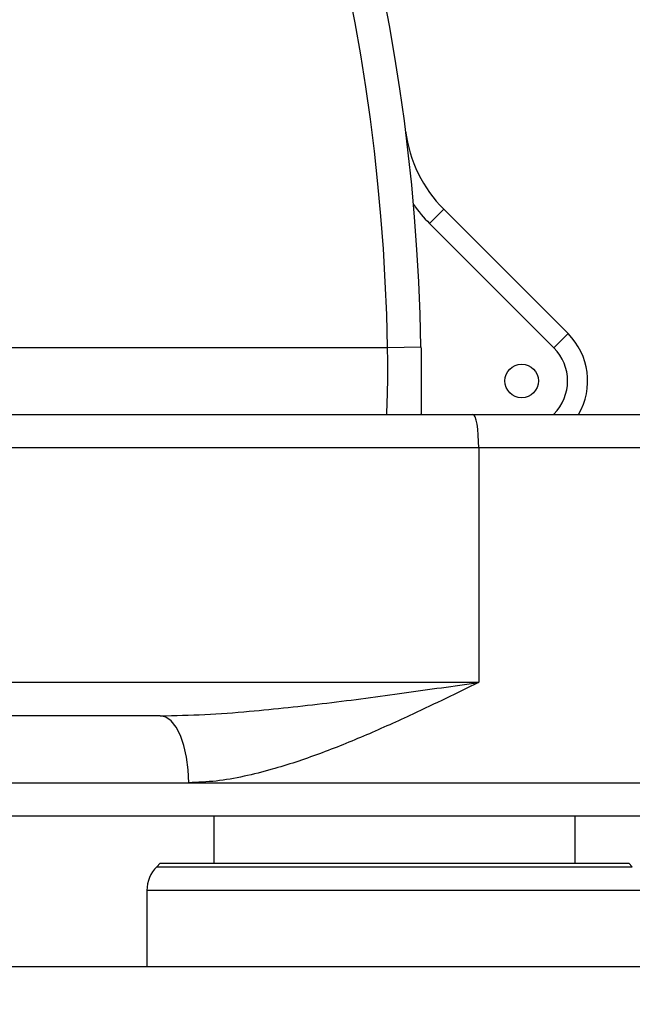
# Model space of a CAD drawing. Header units: millimetres. Extents: x -7 to 844, y 0 to 594.
# Tile 97 of 137: x 322.52 to 329.57, y 474.97 to 486.28. Entities that reach past the tile are written whole.
import ezdxf

# ---------------------------------------------------------------- set-up
doc = ezdxf.new("R2010")
doc.units = ezdxf.units.MM
doc.styles.add('SLDTEXTSTYLE2', font='HYSWLONGFANGSONG.TTF', dxfattribs={"bigfont": 'bigfont'})
doc.styles.add('SLDTEXTSTYLE3', font='HYSWLONGFANGSONG.TTF')
doc.dimstyles.new('SLDDIMSTYLE15', dxfattribs={"dimtxt": 9.875366, "dimasz": 4.884615, "dimexe": 0, "dimexo": 0.0625, "dimgap": 2.468842, "dimtad": 0, "dimtih": 1, "dimtoh": 1, "dimlfac": 5, "dimrnd": 1e-09, "dimzin": 12, "dimdsep": 46, "dimtxsty": 'SLDTEXTSTYLE3', "dimblk1": 'NONE', "dimblk2": 'NONE', "dimsah": 1, "dimcen": 0, "dimadec": 0, "dimazin": 3, "dimtfac": 1, "dimtdec": 3, "dimtmove": 0, "dimatfit": 3, "dimldrblk": 'NONE', "dimfxl": 1, "dimfrac": 2, "dimtolj": 1, "dimtzin": 12, "dimarcsym": 0})

# ---------------------------------------------------------------- blocks, each defined once
blk = doc.blocks.new('_D_55')
at = {"color": 7, "linetype": 'Continuous', "lineweight": 18}
blk.add_line((512.91, 531.632), (472.011, 531.632), dxfattribs=at)
at = {"color": 7, "linetype": 'Continuous', "lineweight": 18, "attachment_point": 1}
for s, insert, char_height, style in [('通', (502.68, 543.569), 9.26, 'SLDTEXTSTYLE2'), ('%%c', (482.421, 543.569), 9.2604, 'SLDTEXTSTYLE3'), ('8-', (472.011, 543.569), 9.2604, 'SLDTEXTSTYLE3'), ('22', (494.037, 543.569), 9.2604, 'SLDTEXTSTYLE3')]:
    blk.add_mtext(s, dxfattribs=dict(at, insert=insert, char_height=char_height, style=style))
blk = doc.blocks.new('_None')

msp = doc.modelspace()

# ---------------------------------------------------------------- linework, layer by layer
at = {"color": 7, "linetype": 'Continuous', "lineweight": 25}
for p, q in [((327.235143, 483.938752), (327.398321, 484.101931)), ((327.398321, 484.101931), (328.826037, 482.674216)), ((328.662858, 482.511037), (327.235143, 483.938752)), ((328.662858, 482.511037), (328.826037, 482.674216)), ((322.369965, 482.514903), (326.751309, 482.514903)), ((326.751309, 482.514903), (327.135869, 482.521444)), ((318.774851, 481.745672), (327.733138, 481.745672)), ((327.733138, 481.745672), (332.023811, 481.745672)), ((327.799926, 481.361057), (318.841639, 481.361057)), ((327.799926, 481.361057), (327.799926, 478.668749)), ((318.841639, 478.668749), (327.799926, 478.668749)), ((324.139789, 478.284134), (318.774851, 478.284134)), ((322.200627, 477.514903), (324.466058, 477.514903)), ((332.023811, 477.130287), (321.639196, 477.130287)), ((324.75458, 477.130287), (324.75458, 476.591826)), ((328.908426, 476.591826), (328.908426, 477.130287)), ((324.139196, 476.591826), (324.098001, 476.550631)), ((324.139196, 476.591826), (329.523811, 476.591826)), ((329.565006, 476.550631), (329.523811, 476.591826)), ((323.985349, 476.278667), (323.985349, 475.399518)), ((335.610703, 475.399518), (312.903434, 475.399518))]:
    msp.add_line(p, q, dxfattribs=at)
at = {"color": 8, "linetype": 'Continuous', "lineweight": 25}
for p, q in [((328.658992, 481.745672), (328.662858, 481.749538)), ((328.662858, 481.749538), (328.666724, 481.745672)), ((332.408426, 481.361057), (327.799926, 481.361057)), ((324.466058, 477.514903), (332.408426, 477.514903)), ((324.098001, 476.550631), (329.565006, 476.550631)), ((329.677657, 476.278667), (323.985349, 476.278667))]:
    msp.add_line(p, q, dxfattribs=at)
at = {"color": 7, "linetype": 'Continuous', "lineweight": 25, "flags": 128}
for points in [[(327.799926, 481.361057), (327.798642, 481.436091), (327.794842, 481.508243), (327.78867, 481.574737), (327.780364, 481.633021), (327.770243, 481.680853), (327.758697, 481.716395), (327.746168, 481.738282), (327.733138, 481.745672)], [(324.466058, 477.514903), (324.459789, 477.664972), (324.441222, 477.809275), (324.411072, 477.942265), (324.370496, 478.058831), (324.321054, 478.154495), (324.264647, 478.225579), (324.203441, 478.269353), (324.139789, 478.284134)]]:
    msp.add_lwpolyline(points, dxfattribs=at)
at = {"color": 7, "linetype": 'Continuous', "lineweight": 25}
msp.add_circle((328.293042, 482.130287), 0.192308, dxfattribs=at)
for centre, radius, start, end in [((304.139196, 482.130287), 22.615385, 0.974465, 61.0145663), ((304.139196, 482.130287), 23, 0.974465, 59.4270794), ((328.486178, 485.189787), 1.538462, 187.1623814, 225), ((328.486178, 485.189787), 1.769231, 215.7176681, 225), ((328.282108, 482.130287), 0.769231, 330, 45), ((328.282108, 482.130287), 0.538462, 315, 45), ((324.369965, 476.278667), 0.384615, 135, 180)]:
    msp.add_arc(centre, radius, start, end, dxfattribs=at)
at = {"color": 7, "linetype": 'Continuous', "lineweight": 18}
msp.add_arc((304.29717, 482.130287), 43.076923, 262.7000494, 5.9555652, dxfattribs=at)
at = {"color": 7, "linetype": 'Continuous', "lineweight": 25}
for points, knots in [([(326.741494, 481.745672), (326.741688, 481.749433), (326.742174, 481.758889), (326.746674, 481.851358), (326.752486, 482.025354), (326.755921, 482.255747), (326.752847, 482.428516), (326.751309, 482.514903)], [0, 0, 0, 0, 0.141797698, 0.356516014, 0.571085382, 0.785539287, 1, 1, 1, 1]), ([(327.135869, 482.521444), (327.136813, 482.456495), (327.138728, 482.324774), (327.13943, 482.133534), (327.138723, 481.951728), (327.137265, 481.825277), (327.136211, 481.760022), (327.13598, 481.745672)], [0, 0, 0, 0, 0.230514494, 0.467499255, 0.697193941, 0.9334083, 1, 1, 1, 1]), ([(324.139789, 478.284134), (324.310148, 478.287445), (324.651502, 478.294082), (325.291112, 478.343664), (326.057128, 478.427035), (326.934842, 478.544291), (327.514381, 478.627538), (327.798482, 478.668541), (327.799926, 478.668749)], [0, 0, 0, 0, 0.138267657, 0.277052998, 0.519931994, 0.76368416, 0.99879937, 1, 1, 1, 1]), ([(327.799926, 478.668749), (327.798702, 478.668146), (327.673212, 478.606319), (327.421889, 478.483205), (326.993325, 478.279297), (326.509471, 478.060241), (325.969279, 477.841758), (325.497939, 477.684889), (325.101876, 477.58524), (324.780732, 477.527295), (324.570801, 477.519028), (324.466058, 477.514903)], [0, 0, 0, 0, 0.00114054, 0.11694825, 0.232752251, 0.393650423, 0.554869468, 0.715438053, 0.810311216, 0.905356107, 1, 1, 1, 1])]:
    msp.add_open_spline(points, degree=3, knots=knots, dxfattribs=at)

# ---------------------------------------------------------------- dimensions: what is measured, and where the dimension line sits
at = {"color": 7, "linetype": 'Continuous', "lineweight": 18}
dim = msp.add_diameter_dim_2p(p1=(3.286, 2.923341), p2=(0, 0), text='8-<>通', dimstyle='SLDDIMSTYLE15', dxfattribs=at)
dim.commit()
dim.dimension.update_dxf_attribs({"geometry": '_D_55', "text_midpoint": (491.667114, 539.014431), "dimtype": 163})

doc.saveas('drawing.dxf')
